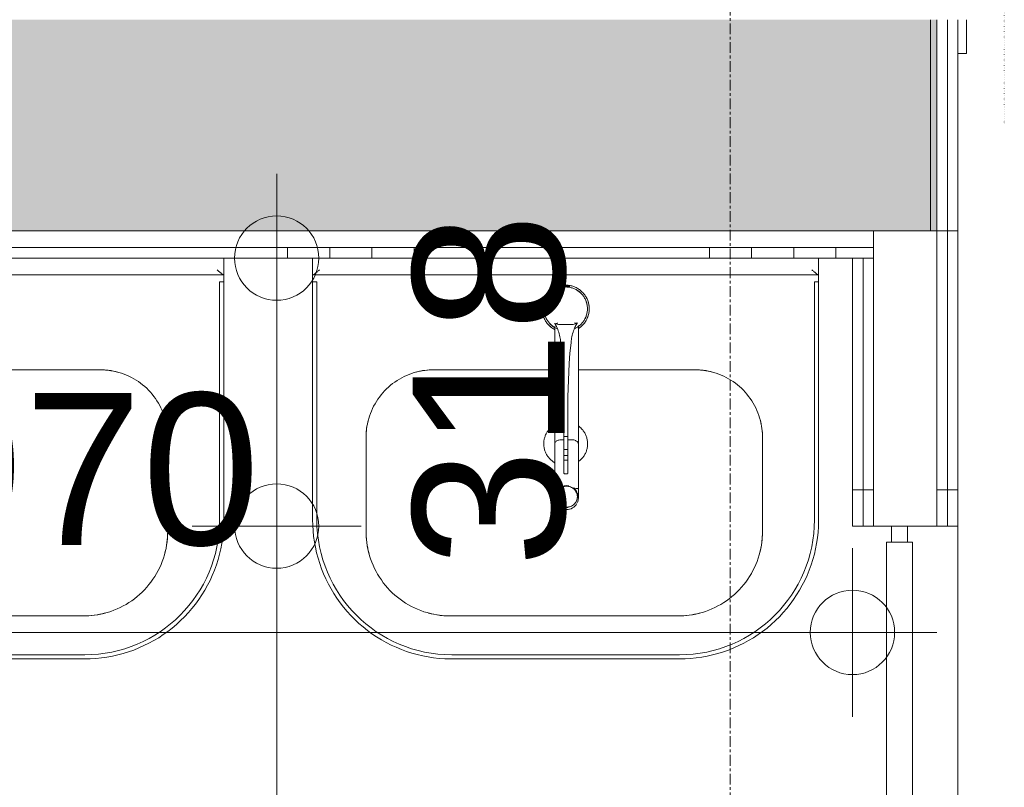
# Model space of a CAD drawing. Header units: millimetres. Extents: x 522 to 75900, y -25803 to 58941.
# Tile 75 of 134: x 18158 to 19325, y 38040 to 38950. Entities that reach past the tile are written whole.
import ezdxf

# ---------------------------------------------------------------- set-up
doc = ezdxf.new("R2010")
doc.units = ezdxf.units.MM
for name, pattern in [('Dash', [6.35, 3.175, -3.175]), ('Dot', [4.7625, 0, -4.7625]), ('Dot 2mm', [2, 0, -2]), ('Grid Line', [22.225, 12.7, -3.175, 3.175, -3.175])]:
    doc.linetypes.add(name, pattern=pattern)
for name, color, linetype, lineweight in [('00_Algemeen', 7, 'Dot', 9), ('00_Algemeen-100', 7, 'Continuous', 9), ('22_Metselwerk', 7, 'Continuous', 9), ('30_Kozijnen-ramen-deuren', 7, 'Continuous', 9), ('34_Beglazing', 7, 'Continuous', 18), ('42_Dekvloeren en vloersystemen', 7, 'Continuous', 9)]:
    doc.layers.add(name, color=color, linetype=linetype, lineweight=lineweight)
doc.layers.add('51_Binnenriolering', color=7, linetype='Continuous', lineweight=18, true_color=0x7f7f7f)
doc.styles.add('Arial', font='arial.ttf', dxfattribs={"height": 180})
doc.dimstyles.new('1_8mm_continuous_mm_zwart', dxfattribs={"dimscale": 304.8, "dimtxt": 183.646692, "dimasz": 0.328084, "dimexe": 0.328084, "dimexo": 0.0625, "dimgap": 0.164042, "dimtad": 1, "dimdec": 0, "dimzin": 0, "dimdsep": 46, "dimtxsty": 'Arial', "dimblk1": 'DOTBLANK', "dimblk2": 'DOTBLANK', "dimsah": 1, "dimcen": 0.09, "dimdle": 0.328084, "dimazin": 0, "dimtfac": 1, "dimtdec": 4, "dimtix": 1, "dimtmove": 0, "dimatfit": 3, "dimfxl": 0.328084, "dimfxlon": 1, "dimtvp": 1, "dimtolj": 1, "dimtzin": 0, "dimarcsym": 2})
doc.dimstyles.new('1_8mm_continuous_mm_zwart_1', dxfattribs={"dimscale": 304.8, "dimtxt": 183.646692, "dimasz": 0.328084, "dimexe": 0.328084, "dimexo": 0.0625, "dimgap": 0.164042, "dimtad": 1, "dimdec": 0, "dimzin": 0, "dimdsep": 46, "dimtxsty": 'Arial', "dimblk1": 'DOTBLANK', "dimblk2": 'DOTBLANK', "dimsah": 1, "dimcen": 0.09, "dimdle": 0.328084, "dimazin": 0, "dimtfac": 1, "dimtdec": 4, "dimtix": 1, "dimtmove": 2, "dimatfit": 3, "dimfxl": 0.328084, "dimfxlon": 1, "dimtvp": 1, "dimtolj": 1, "dimtzin": 0, "dimarcsym": 2})
doc.dimstyles.new('1_8mm_continuous_mm_zwart_3', dxfattribs={"dimscale": 304.8, "dimtxt": 183.646692, "dimasz": 0.328084, "dimexe": 0.328084, "dimexo": 0.0625, "dimgap": 0.164042, "dimtad": 1, "dimdec": 0, "dimzin": 0, "dimdsep": 46, "dimtxsty": 'Arial', "dimblk1": 'DOTBLANK', "dimblk2": 'DOTBLANK', "dimsah": 1, "dimcen": 0.09, "dimdle": 0.328084, "dimazin": 0, "dimtfac": 1, "dimtdec": 4, "dimtix": 1, "dimtmove": 0, "dimatfit": 3, "dimfxl": 0.328084, "dimfxlon": 1, "dimtvp": 1, "dimtolj": 1, "dimtzin": 0, "dimarcsym": 2})
pattern_1 = [(180, (19270, 37242.5), (-6e-14, -500), []), (180, (19270, 37292.5), (-6e-14, -500), []), (180, (19270, 37342.5), (-6e-14, -500), []), (180, (19270, 37392.5), (-6e-14, -500), [])]

# ---------------------------------------------------------------- blocks, each defined once
blk = doc.blocks.new('FRA_R12_AWT_CON_Betonwerk_R20_rvt-1-100 - Plattegrond - Begane grond')
at = {"layer": '22_Metselwerk', "true_color": 0xc0c0c0}
blk.add_hatch(color=9, dxfattribs=at).paths.add_polyline_path([(18647.1, 38700), (19245, 38700), (19245, 38950), (17655, 38950), (17655, 38700), (18444, 38700)], flags=0)
at = {"layer": '22_Metselwerk', "lineweight": 13}
for p, q in [((19245, 38700), (19245, 38950)), ((17655, 38700), (19245, 38700))]:
    blk.add_line(p, q, dxfattribs=at)
blk = doc.blocks.new('NLRS_59_PF_UN_brandslanghaspelkast_gen - BSH1R - Deur Rechts Draaiend _ Daglijst-V60-100 - Plattegrond - Begane grond')
at = {"layer": '51_Binnenriolering'}
for p, q in [((-585, 10), (-545, 10)), ((-585, 10), (-585, 0)), ((-545, 0), (-585, 0))]:
    blk.add_line(p, q, dxfattribs=at)
blk = doc.blocks.new('NLRS_74_PF_UN_wastafel_300 Basic_Geberit - wastafel_600x475mm M_KRG M_OL_300 Basic-V87-100 - Plattegrond - Begane grond')
at = {"layer": '51_Binnenriolering'}
for p, q in [((-300.1, 0), (-300.1, -20)), ((299.9, -20), (299.9, 0)), ((-300.1, -27), (-300.1, -20)), ((-300, -20), (-299.8, -20)), ((-299.8, -20), (299.7, -20)), ((299.7, -20), (299.9, -20)), ((299.9, -20), (299.9, -27)), ((-300.1, -27), (-300.1, -28)), ((-300.1, -28), (-300.1, -310)), ((-295.1, -28), (-300.1, -28)), ((-300.1, -28), (-295.1, -28)), ((-295.1, -28), (-295.1, -310)), ((294.9, -310), (294.9, -28)), ((299.9, -28), (294.9, -28)), ((294.9, -28), (299.9, -28)), ((299.9, -28), (299.9, -27)), ((299.9, -310), (299.9, -28)), ((-156.7, -132.3), (-12.8, -132.3)), ((14.9, -132.3), (153.3, -132.3)), ((-236.7, -324), (-236.7, -212.3)), ((233.3, -212.3), (233.3, -324)), ((133.3, -424), (-136.7, -424)), ((-135.1, -470), (134.9, -470)), ((-135.1, -475), (134.9, -475))]:
    blk.add_line(p, q, dxfattribs=at)
at = {"layer": '51_Binnenriolering', "flags": 128}
for points in [[(-236.7, -212.3), (-236.7, -209.1), (-236.5, -205.9), (-236.1, -202.8), (-235.7, -199.6), (-235.1, -196.4), (-234.4, -193.3), (-233.6, -190.2), (-232.7, -187.2), (-231.6, -184.2), (-230.4, -181.2), (-229.1, -178.3), (-227.7, -175.4), (-226.1, -172.6), (-224.5, -169.8), (-222.7, -167.2), (-220.9, -164.6), (-218.9, -162), (-216.9, -159.6), (-214.7, -157.2), (-212.5, -154.9), (-210.1, -152.8), (-207.7, -150.7), (-205.2, -148.7), (-202.6, -146.8), (-199.9, -145), (-197.2, -143.3), (-194.4, -141.8), (-191.6, -140.3), (-188.7, -139), (-185.7, -137.8), (-182.7, -136.7), (-179.7, -135.7), (-176.6, -134.8), (-173.5, -134.1), (-170.3, -133.5), (-167.2, -133), (-164, -132.7), (-160.8, -132.4), (-157.6, -132.3), (-156.7, -132.3)], [(153.3, -132.3), (156.5, -132.4), (159.7, -132.6), (162.9, -132.9), (166, -133.4), (169.2, -133.9), (172.3, -134.6), (175.4, -135.4), (178.4, -136.4), (181.5, -137.5), (184.4, -138.6), (187.4, -140), (190.2, -141.4), (193, -142.9), (195.8, -144.6), (198.5, -146.3), (201.1, -148.2), (203.6, -150.1), (206, -152.2), (208.4, -154.3), (210.7, -156.6), (212.9, -158.9), (214.9, -161.4), (216.9, -163.9), (218.8, -166.5), (220.6, -169.1), (222.3, -171.8), (223.8, -174.6), (225.3, -177.5), (226.6, -180.4), (227.8, -183.3), (228.9, -186.4), (229.9, -189.4), (230.8, -192.5), (231.5, -195.6), (232.1, -198.7), (232.6, -201.9), (233, -205.1), (233.2, -208.3), (233.3, -211.5), (233.3, -212.3)], [(-12.7, -197.3), (-13.6, -197.8), (-14.5, -198.4), (-15.3, -199), (-16.2, -199.6), (-17, -200.3), (-17.7, -201), (-18.5, -201.7), (-19.2, -202.4), (-19.9, -203.2), (-20.5, -204), (-21.2, -204.9), (-21.8, -205.7), (-22.3, -206.6), (-22.8, -207.5), (-23.3, -208.4), (-23.8, -209.4), (-24.2, -210.3), (-24.5, -211.3), (-24.9, -212.3), (-25.1, -213.3), (-25.4, -214.3), (-25.6, -215.3), (-25.8, -216.3), (-25.9, -217.4), (-26, -218.4), (-26, -219.4), (-26, -220)], [(26, -220), (26, -219), (25.9, -217.9), (25.8, -216.9), (25.6, -215.9), (25.5, -214.8), (25.2, -213.8), (25, -212.8), (24.7, -211.8), (24.3, -210.8), (23.9, -209.9), (23.5, -208.9), (23, -208), (22.5, -207.1), (22, -206.2), (21.4, -205.3), (20.8, -204.5), (20.2, -203.6), (19.5, -202.9), (18.8, -202.1), (18.1, -201.3), (17.3, -200.6), (16.5, -200), (15.7, -199.3), (14.9, -198.7)], [(-26, -220), (-26, -221), (-25.9, -222.1), (-25.8, -223.1), (-25.7, -224.1), (-25.5, -225.2), (-25.3, -226.2), (-25, -227.2), (-24.7, -228.2), (-24.4, -229.2), (-24, -230.1), (-23.6, -231.1), (-23.1, -232), (-22.6, -232.9), (-22.1, -233.8), (-21.5, -234.7), (-20.9, -235.5), (-20.2, -236.4), (-19.6, -237.1), (-18.9, -237.9), (-18.1, -238.7), (-17.4, -239.4), (-16.6, -240), (-15.8, -240.7), (-14.9, -241.3), (-14.1, -241.9), (-13.2, -242.4)], [(15.3, -241), (16.1, -240.4), (16.9, -239.7), (17.7, -239), (18.4, -238.3), (19.2, -237.6), (19.8, -236.8), (20.5, -236), (21.1, -235.1), (21.7, -234.3), (22.3, -233.4), (22.8, -232.5), (23.3, -231.6), (23.7, -230.6), (24.1, -229.7), (24.5, -228.7), (24.8, -227.7), (25.1, -226.7), (25.3, -225.7), (25.6, -224.7), (25.7, -223.7), (25.8, -222.6), (25.9, -221.6), (26, -220.6), (26, -220)], [(-300.1, -310), (-299.9, -316.6), (-299.5, -323.1), (-298.9, -329.7), (-297.9, -336.3), (-296.8, -342.7), (-295.3, -349.2), (-293.6, -355.6), (-291.7, -361.9), (-289.5, -368.1), (-287, -374.2), (-284.3, -380.2), (-281.4, -386.2), (-278.2, -391.9), (-274.8, -397.6), (-271.2, -403.1), (-267.4, -408.5), (-263.4, -413.7), (-259.1, -418.8), (-254.7, -423.6), (-250, -428.3), (-245.2, -432.8), (-240.2, -437.1), (-235, -441.2), (-229.7, -445.1), (-224.2, -448.8), (-218.6, -452.3), (-212.8, -455.5), (-206.9, -458.5), (-200.9, -461.2), (-194.8, -463.8), (-188.6, -466), (-182.4, -468), (-176, -469.8), (-169.6, -471.3), (-163.1, -472.6), (-156.6, -473.6), (-150, -474.3), (-143.4, -474.8), (-136.8, -475), (-135.1, -475)], [(134.9, -475), (141.5, -474.8), (148.1, -474.4), (154.7, -473.8), (161.2, -472.9), (167.7, -471.7), (174.2, -470.2), (180.5, -468.5), (186.9, -466.6), (193.1, -464.4), (199.2, -461.9), (205.2, -459.2), (211.1, -456.3), (216.9, -453.2), (222.6, -449.8), (228.1, -446.1), (233.5, -442.3), (238.7, -438.3), (243.7, -434), (248.6, -429.6), (253.3, -424.9), (257.8, -420.1), (262.1, -415.1), (266.2, -409.9), (270.1, -404.6), (273.8, -399.1), (277.2, -393.5), (280.5, -387.7), (283.5, -381.9), (286.2, -375.9), (288.7, -369.8), (291, -363.6), (293, -357.3), (294.8, -350.9), (296.3, -344.5), (297.5, -338), (298.5, -331.5), (299.3, -324.9), (299.7, -318.3), (299.9, -311.7), (299.9, -310)], [(-136.7, -424), (-140.7, -424), (-144.7, -423.7), (-148.7, -423.3), (-152.6, -422.8), (-156.6, -422), (-160.5, -421.2), (-164.4, -420.1), (-168.2, -419), (-171.9, -417.6), (-175.7, -416.1), (-179.3, -414.5), (-182.9, -412.7), (-186.4, -410.8), (-189.8, -408.8), (-193.2, -406.6), (-196.4, -404.3), (-199.6, -401.8), (-202.7, -399.2), (-205.6, -396.5), (-208.5, -393.7), (-211.2, -390.8), (-213.8, -387.8), (-216.3, -384.6), (-218.6, -381.4), (-220.9, -378.1), (-223, -374.7), (-224.9, -371.2), (-226.7, -367.6), (-228.4, -364), (-229.9, -360.3), (-231.3, -356.5), (-232.5, -352.7), (-233.6, -348.9), (-234.5, -345), (-235.3, -341), (-235.9, -337.1), (-236.3, -333.1), (-236.6, -329.1), (-236.7, -325.1), (-236.7, -324)], [(233.3, -324), (233.2, -328), (233, -332), (232.6, -336), (232, -340), (231.3, -343.9), (230.4, -347.8), (229.4, -351.7), (228.2, -355.5), (226.9, -359.3), (225.4, -363), (223.8, -366.6), (222, -370.2), (220.1, -373.7), (218, -377.2), (215.8, -380.5), (213.5, -383.8), (211, -386.9), (208.5, -390), (205.8, -392.9), (203, -395.8), (200, -398.5), (197, -401.1), (193.9, -403.6), (190.6, -406), (187.3, -408.2), (183.9, -410.3), (180.4, -412.2), (176.9, -414.1), (173.2, -415.7), (169.5, -417.2), (165.8, -418.6), (162, -419.8), (158.1, -420.9), (154.2, -421.8), (150.3, -422.6), (146.3, -423.2), (142.4, -423.6), (138.4, -423.9), (134.4, -424), (133.3, -424)]]:
    blk.add_lwpolyline(points, dxfattribs=at)
at = {"layer": '51_Binnenriolering'}
for centre, radius, start, end in [((-156.7, -212.3), 80, 90, 105), ((153.3, -212.3), 80, 75, 90), ((-156.7, -212.3), 80, 165, 180), ((153.3, -212.3), 80, 360, 15), ((-135.1, -310), 160, 180, 270), ((134.9, -310), 160, 270, 360), ((-136.7, -324), 100, 180, 195), ((133.3, -324), 100, 345, 360), ((-136.7, -324), 100, 255, 270), ((133.3, -324), 100, 270, 285)]:
    blk.add_arc(centre, radius, start, end, dxfattribs=at)
for points, knots in [([(-299.8, -20), (-299.7, -20), (-299.6, -20), (-299.4, -19.9), (-299.2, -19.8), (-299, -19.7), (-298.8, -19.5), (-298.5, -19.4), (-298.3, -19.2), (-298, -19), (-297.8, -18.8), (-297.5, -18.6), (-297.2, -18.3), (-296.9, -18.1), (-296.5, -17.8), (-296, -17.3), (-295.4, -16.8), (-294.5, -16.1), (-293.4, -15.1), (-292.5, -14.4), (-292.1, -14)], [0, 0, 0, 0, 0.071429, 0.107143, 0.142857, 0.178571, 0.214286, 0.25, 0.285714, 0.321429, 0.357143, 0.392857, 0.428571, 0.464286, 0.5, 0.571429, 0.642857, 0.714286, 0.857143, 1, 1, 1, 1]), ([(291.9, -14), (292.4, -14.4), (293.3, -15.1), (294.4, -16.1), (295.3, -16.8), (295.9, -17.3), (296.4, -17.8), (296.8, -18.1), (297.1, -18.3), (297.4, -18.6), (297.7, -18.8), (297.9, -19), (298.2, -19.2), (298.4, -19.4), (298.7, -19.5), (298.9, -19.7), (299.1, -19.8), (299.3, -19.9), (299.5, -20), (299.6, -20), (299.7, -20)], [0, 0, 0, 0, 0.142857, 0.285714, 0.357143, 0.428571, 0.5, 0.535714, 0.571429, 0.607143, 0.642857, 0.678571, 0.714286, 0.75, 0.785714, 0.821429, 0.857143, 0.892857, 0.928571, 1, 1, 1, 1])]:
    blk.add_open_spline(points, degree=3, knots=knots, dxfattribs=at)
blk = doc.blocks.new('NLRS_74_PF_UN_Opstelling Wastafels - W3-V88-100 - Plattegrond - Begane grond')
at = {"layer": '51_Binnenriolering'}
for p, q in [((-4.4, -33.3), (-4.4, -34.1)), ((-3.9, -34.1), (0, -34.1)), ((-3.1, -34.1), (0, -34.1)), ((0, -33), (0, -33)), ((0, -33), (0, -33)), ((0, -33.3), (0, -33.3)), ((0, -33.3), (0, -33.3)), ((0, -34.1), (3.9, -34.1)), ((0, -34.1), (3.1, -34.1)), ((4.4, -34.1), (4.4, -33.3)), ((-13.1, -80.9), (-13.1, -220.4)), ((-13.1, -220.4), (-13.1, -80.9)), ((-12.6, -77.5), (-12.9, -77.5)), ((0, -78.7), (-7.3, -78.7)), ((7.3, -78.7), (0, -78.7)), ((13.2, -77.5), (12.6, -77.5)), ((15.1, -220.4), (15.1, -79.8)), ((-2.4, -211.3), (-2.4, -164.2)), ((2.7, -164.2), (2.7, -211.3)), ((-13.1, -273.5), (-13.1, -220.4)), ((-2.4, -215.2), (-5.1, -215.2)), ((-2.4, -226.8), (-2.4, -211.3)), ((-2.4, -211.3), (2.7, -211.3)), ((2.7, -211.3), (2.7, -226.8)), ((7.1, -215.2), (2.7, -215.2)), ((-2.4, -233.8), (-2.4, -226.8)), ((2.7, -226.8), (-2.4, -226.8)), ((2.7, -226.8), (2.7, -233.8)), ((-2.4, -239.3), (-2.4, -233.8)), ((2.7, -233.8), (-2.4, -233.8)), ((-2.4, -254.2), (-2.4, -239.3)), ((2.7, -239.3), (-2.4, -239.3)), ((2.7, -233.8), (2.7, -239.3)), ((2.7, -239.3), (2.7, -254.2)), ((1.4, -255.6), (-1, -255.6)), ((-13.1, -273.5), (-13.1, -283.9)), ((-13.1, -283.9), (-13.1, -273.5)), ((15.1, -283.9), (15.1, -273.5)), ((-12, -283.9), (-13.1, -283.9)), ((15.1, -283.9), (13.5, -283.9))]:
    blk.add_line(p, q, dxfattribs=at)
at = {"layer": '51_Binnenriolering', "flags": 128}
for points in [[(0, -32.1), (-1.1, -32.1), (-2.2, -32.2), (-3.3, -32.3), (-4.5, -32.4), (-5.5, -32.6), (-6.6, -32.9), (-7.7, -33.2), (-8.8, -33.5), (-9.8, -33.9), (-10.9, -34.3), (-11.9, -34.7), (-12.9, -35.2), (-13.9, -35.8), (-14.8, -36.3), (-15.8, -36.9), (-16.7, -37.6), (-17.6, -38.3), (-18.4, -39), (-19.2, -39.8), (-20, -40.5), (-20.8, -41.4), (-21.5, -42.2), (-22.2, -43.1), (-22.9, -44), (-23.5, -44.9), (-24.1, -45.9), (-24.6, -46.8), (-25.1, -47.8), (-25.6, -48.8), (-26, -49.9), (-26.4, -50.9), (-26.8, -52), (-27.1, -53.1), (-27.3, -54.2), (-27.5, -55.3), (-27.7, -56.4), (-27.8, -57.5), (-27.9, -58.6), (-27.9, -59.7), (-27.9, -60.8), (-27.9, -61.9), (-27.8, -63), (-27.6, -64.2), (-27.4, -65.3), (-27.2, -66.3), (-26.9, -67.4), (-26.6, -68.5), (-26.2, -69.6), (-25.8, -70.6), (-25.4, -71.6), (-24.9, -72.6), (-24.4, -73.6), (-23.8, -74.6), (-23.2, -75.5), (-22.6, -76.4), (-21.9, -77.3), (-21.2, -78.2), (-20.5, -79), (-19.7, -79.8), (-18.9, -80.6), (-18, -81.3), (-17.2, -82), (-16.3, -82.7), (-15.3, -83.3), (-14.4, -83.9), (-13.4, -84.5)], [(0, -34.2), (-1, -34.2), (-2.1, -34.3), (-3.1, -34.4), (-4.1, -34.6), (-5.1, -34.7), (-6.1, -35), (-7.1, -35.2), (-8.1, -35.5), (-9.1, -35.9), (-10, -36.3), (-11, -36.7), (-11.9, -37.1), (-12.8, -37.6), (-13.7, -38.2), (-14.6, -38.7), (-15.4, -39.3), (-16.2, -40), (-17, -40.6), (-17.8, -41.3), (-18.5, -42), (-19.2, -42.8), (-19.9, -43.6), (-20.5, -44.4), (-21.1, -45.2), (-21.7, -46.1), (-22.2, -47), (-22.7, -47.9), (-23.2, -48.8), (-23.6, -49.7), (-24, -50.7), (-24.4, -51.6), (-24.7, -52.6), (-25, -53.6), (-25.2, -54.6), (-25.4, -55.6), (-25.6, -56.6), (-25.7, -57.7), (-25.7, -58.7), (-25.8, -59.7), (-25.8, -60.8), (-25.7, -61.8), (-25.6, -62.8), (-25.5, -63.8), (-25.3, -64.8), (-25.1, -65.9), (-24.8, -66.9), (-24.5, -67.8), (-24.2, -68.8), (-23.8, -69.8), (-23.4, -70.7), (-23, -71.7), (-22.5, -72.6), (-22, -73.5), (-21.4, -74.3), (-20.8, -75.2), (-20.2, -76), (-19.6, -76.8), (-18.9, -77.6), (-18.2, -78.3), (-17.4, -79), (-16.6, -79.7), (-15.8, -80.3), (-15, -81), (-14.2, -81.5), (-13.3, -82.1), (-12.4, -82.6), (-11.5, -83.1), (-10.5, -83.5)], [(-4.4, -33.3), (-4.4, -33.2), (-4.3, -33.2), (-4.3, -33.2), (-4.2, -33.1), (-4.2, -33.1), (-4.1, -33.1), (-4.1, -33.1), (-4, -33), (-3.9, -33), (-3.9, -33), (-3.8, -33), (-3.8, -33), (-3.7, -33), (-3.6, -33), (-3.6, -33)], [(-3.6, -33), (-0.5, -32.8), (0, -32.8)], [(14.8, -83.7), (15.8, -83.1), (16.7, -82.4), (17.6, -81.7), (18.4, -81), (19.2, -80.2), (20, -79.5), (20.8, -78.6), (21.5, -77.8), (22.2, -76.9), (22.9, -76), (23.5, -75.1), (24.1, -74.1), (24.6, -73.2), (25.1, -72.2), (25.6, -71.2), (26, -70.1), (26.4, -69.1), (26.8, -68), (27.1, -66.9), (27.3, -65.8), (27.5, -64.7), (27.7, -63.6), (27.8, -62.5), (27.9, -61.4), (27.9, -60.3), (27.9, -59.2), (27.9, -58.1), (27.8, -57), (27.6, -55.8), (27.4, -54.7), (27.2, -53.7), (26.9, -52.6), (26.6, -51.5), (26.2, -50.4), (25.8, -49.4), (25.4, -48.4), (24.9, -47.4), (24.4, -46.4), (23.8, -45.4), (23.2, -44.5), (22.6, -43.6), (21.9, -42.7), (21.2, -41.8), (20.5, -41), (19.7, -40.2), (18.9, -39.4), (18, -38.7), (17.2, -38), (16.3, -37.3), (15.3, -36.7), (14.4, -36.1), (13.4, -35.5), (12.4, -35), (11.4, -34.5), (10.4, -34.1), (9.4, -33.7), (8.3, -33.3), (7.2, -33), (6.1, -32.7), (5, -32.5), (3.9, -32.3), (2.8, -32.2), (1.7, -32.1), (0.6, -32.1), (0, -32.1)], [(0, -32.8), (3.2, -32.9), (3.6, -33)], [(11.1, -83.3), (12, -82.8), (12.9, -82.3), (13.8, -81.8), (14.7, -81.2), (15.5, -80.6), (16.3, -79.9), (17.1, -79.3), (17.9, -78.6), (18.6, -77.8), (19.3, -77.1), (20, -76.3), (20.6, -75.5), (21.2, -74.7), (21.8, -73.8), (22.3, -72.9), (22.8, -72), (23.3, -71.1), (23.7, -70.2), (24.1, -69.2), (24.4, -68.2), (24.7, -67.2), (25, -66.3), (25.2, -65.2), (25.4, -64.2), (25.6, -63.2), (25.7, -62.2), (25.7, -61.2), (25.8, -60.1), (25.8, -59.1), (25.7, -58.1), (25.6, -57), (25.5, -56), (25.3, -55), (25.1, -54), (24.8, -53), (24.5, -52), (24.2, -51), (23.8, -50.1), (23.4, -49.1), (22.9, -48.2), (22.4, -47.3), (21.9, -46.4), (21.3, -45.6), (20.7, -44.7), (20.1, -43.9), (19.5, -43.1), (18.8, -42.3), (18, -41.6), (17.3, -40.9), (16.5, -40.2), (15.7, -39.6), (14.9, -39), (14, -38.4), (13.2, -37.8), (12.3, -37.3), (11.3, -36.9), (10.4, -36.4), (9.5, -36), (8.5, -35.7), (7.5, -35.3), (6.5, -35.1), (5.5, -34.8), (4.5, -34.6), (3.5, -34.5), (2.5, -34.3), (1.4, -34.3), (0.4, -34.2), (0, -34.2)], [(3.6, -33), (3.7, -33), (3.8, -33), (3.8, -33), (3.9, -33), (3.9, -33), (4, -33), (4.1, -33.1), (4.1, -33.1), (4.2, -33.1), (4.2, -33.1), (4.3, -33.2), (4.3, -33.2), (4.4, -33.2), (4.4, -33.3), (4.4, -33.3)], [(-3.8, -124.7), (-4.7, -112.5), (-6, -100.3)], [(6.3, -100.3), (5, -112.5), (4.1, -124.7)], [(-2.4, -164.2), (-2.8, -144.5), (-3.8, -124.7)], [(4.1, -124.7), (3.2, -144.5), (2.7, -164.2)], [(15.1, -273.5), (15.1, -269), (15.1, -264.6), (15.1, -260.3), (15.1, -256), (15.1, -251.8), (15.1, -247.7), (15.1, -243.6), (15.1, -239.6), (15.1, -235.7), (15.1, -231.9), (15.1, -228.2), (15.1, -224.6), (15.1, -221.1), (15.1, -220.4)]]:
    blk.add_lwpolyline(points, dxfattribs=at)
at = {"layer": '51_Binnenriolering'}
for centre, radius, start, end in [((0, -60), 25.8, 101.2554, 105.6316), ((0, -60), 27.9, 90, 100.5289), ((0, -60), 27.9, 79.4711, 90), ((0, -60), 27.9, 135.8209, 139.7066), ((0, -60), 27.9, 120.8184, 130.1561), ((0, -60), 25.8, 119.7239, 134.0419), ((0, -60), 27.9, 49.8439, 59.1816), ((0, -60), 25.8, 40.017, 55.012), ((0, -60), 27.9, 40.2934, 44.1791), ((0, -60), 27.9, 351.8819, 29.6783), ((0, -60), 27.9, 171.8819, 209.6783), ((0, -60), 27.9, 157.3176, 166.0349), ((0, -60), 25.8, 154.555, 177.0123), ((0, -60), 25.8, 9.3738, 21.924), ((0, -60), 25.8, 188.6932, 208.3333), ((0, -60), 25.8, 334.2161, 346.3922), ((0, -60), 27.9, 337.3176, 346.0349), ((0, -60), 27.9, 220.2934, 224.1791), ((0, -60), 25.8, 220.0515, 238.8881), ((0, -60), 27.9, 228.2499, 239.1816), ((-55.6, -102.7), 49.6, 30.5077, 30.9915), ((0, -60), 21.6, 232.667, 234.2679), ((55.9, -102.7), 49.6, 148.2996, 149.4923), ((0, -60), 21.6, 307.6486, 309.5651), ((0, -60), 25.8, 306, 311.248), ((0, -60), 27.9, 302.7728, 311.7501), ((0, -60), 27.9, 315.8209, 319.7066), ((0.9, -283.8), 14.2, 155.7997, 204.0574), ((0.9, -283.8), 14.2, 124.9857, 151.3748), ((0.9, -283.8), 14.2, 90, 100.8154), ((0.9, -283.8), 14.2, 79.1846, 90), ((0.9, -283.8), 14.2, 28.6252, 54.3032), ((0.9, -283.8), 14.2, 335.9426, 24.2003), ((0.9, -283.8), 14.2, 209.4264, 270), ((0.9, -283.8), 14.2, 270, 330.5736), ((0.9, -283.8), 11.6, 256.6459, 267.1015), ((0.9, -283.8), 11.6, 272.8065, 281.2524)]:
    blk.add_arc(centre, radius, start, end, dxfattribs=at)
for centre, major_axis, start_param, end_param in [((-5.1, -220.4), (8, 0), 2.879775, 3.141571), ((-7.8, -219.7), (5.39, 0), 3.332441, 3.557161), ((-5.1, -220.4), (8, 0), 2.356225, 2.879773), ((-5.1, -220.4), (8, 0), 2.094419, 2.356184), ((-5.1, -220.4), (8, 0), 1.832609, 2.094388), ((-5.1, -220.4), (8, 0), 1.570796, 1.832592), ((7.1, -220.4), (8, 0), 1.341028, 1.570796), ((7.1, -220.4), (8, 0), 1.11126, 1.341014), ((7.1, -220.4), (8, 0), 0.881491, 1.111232), ((7.1, -220.4), (-8, 0), 3.141602, 4.023046), ((7.1, -220.4), (8, 0), 6.245603, 6.283173)]:
    blk.add_ellipse(centre, major_axis=major_axis, ratio=0.656059, start_param=start_param, end_param=end_param, dxfattribs=at)
for points, knots in [([(-13.1, -77.2), (-12.9, -77.5), (-12.7, -77.9), (-12.4, -78.5), (-12.1, -78.9), (-11.9, -79.4), (-11.6, -79.8), (-11.5, -80.1), (-11.3, -80.4), (-11.3, -80.6), (-11.2, -80.6)], [0, 0, 0, 0, 0.1, 0.15, 0.2, 0.25, 0.3, 0.35, 0.375, 0.4, 0.4, 0.4, 0.4]), ([(-9.3, -77), (-9.9, -77.1), (-10.9, -77.4), (-11.7, -77.8), (-12, -78)], [0.3567288, 0.3567288, 0.3567288, 0.3567288, 0.5, 0.6666667, 0.6666667, 0.6666667, 0.6666667]), ([(11.8, -80.3), (11.8, -80.2), (11.9, -80), (12, -79.7), (12.2, -79.4), (12.5, -78.9), (12.7, -78.4), (13, -78), (13.3, -77.4), (13.6, -77), (13.8, -76.7)], [0.6, 0.6, 0.6, 0.6, 0.625, 0.65, 0.7, 0.75, 0.8, 0.85, 0.9, 1, 1, 1, 1]), ([(-1, -255.6), (-1.1, -255.6), (-1.2, -255.6), (-1.4, -255.5), (-1.5, -255.5), (-1.7, -255.4), (-1.8, -255.3), (-1.9, -255.3), (-2, -255.2), (-2.1, -255.1), (-2.2, -254.9), (-2.3, -254.8), (-2.3, -254.7), (-2.4, -254.5), (-2.4, -254.3), (-2.4, -254.2)], [0, 0, 0, 0, 0.071429, 0.142857, 0.214286, 0.285714, 0.357143, 0.428571, 0.5, 0.571429, 0.642857, 0.714286, 0.785714, 0.857143, 1, 1, 1, 1]), ([(2.7, -254.2), (2.7, -254.3), (2.7, -254.5), (2.7, -254.7), (2.6, -254.8), (2.6, -254.9), (2.5, -255.1), (2.4, -255.2), (2.3, -255.3), (2.1, -255.4), (1.9, -255.5), (1.7, -255.6), (1.5, -255.6), (1.4, -255.6)], [0, 0, 0, 0, 0.142857, 0.214286, 0.285714, 0.357143, 0.428571, 0.5, 0.571429, 0.678571, 0.785714, 0.852679, 1, 1, 1, 1]), ([(-6.9, -272.7), (-7.5, -272.7), (-9.2, -272.8), (-11.3, -273), (-12.8, -273.2), (-13.1, -273.4), (-13.1, -273.5)], [0.1428571, 0.1428571, 0.1428571, 0.1428571, 0.2857143, 0.5714286, 0.7857143, 1, 1, 1, 1]), ([(0.9, -295.1), (-0.8, -295.1), (-3.2, -294.7), (-6.2, -293.2), (-8.2, -291.7), (-9.8, -289.8), (-11, -287.6), (-11.7, -285.2), (-12, -282.7), (-11.7, -280.2), (-11, -277.8), (-9.7, -275.7), (-8.1, -273.7), (-6.1, -272.2), (-3.9, -271), (-1.6, -270.4), (0.1, -270.2), (0.9, -270.2)], [-1, -1, -1, -1, -0.875, -0.8125, -0.75, -0.6875, -0.625, -0.5625, -0.5, -0.4375, -0.375, -0.3125, -0.25, -0.1875, -0.125, -0.0625, 0, 0, 0, 0]), ([(0.9, -270.2), (1.8, -270.2), (3.5, -270.4), (5.8, -271), (8, -272.2), (10, -273.7), (11.6, -275.7), (12.8, -277.8), (13.6, -280.2), (13.9, -282.7), (13.6, -285.2), (12.9, -287.6), (11.7, -289.8), (10.1, -291.7), (8.1, -293.2), (5.1, -294.7), (2.7, -295.1), (0.9, -295.1)], [-1, -1, -1, -1, -0.9375, -0.875, -0.8125, -0.75, -0.6875, -0.625, -0.5625, -0.5, -0.4375, -0.375, -0.3125, -0.25, -0.1875, -0.125, 0, 0, 0, 0]), ([(15.1, -273.5), (15.1, -273.4), (15, -273.2), (13.7, -273), (11.3, -272.8), (9.5, -272.7), (8.9, -272.7)], [0.125, 0.125, 0.125, 0.125, 0.25, 0.5, 0.75, 0.875, 0.875, 0.875, 0.875])]:
    blk.add_open_spline(points, degree=3, knots=knots, dxfattribs=at)
for points in [[(-6.2, -98.1), (-6.4, -96), (-7.1, -91.5), (-9.3, -84.4), (-11.6, -79.8), (-12.9, -77.5)], [(-7.3, -78.7), (-8.2, -78.7), (-10, -78.5), (-11.8, -77.9), (-12.6, -77.5)], [(13.2, -77.5), (11.9, -79.8), (9.7, -84.4), (7.5, -91.5), (6.8, -96), (6.6, -98.1)], [(12.6, -77.5), (11.8, -77.9), (10, -78.5), (8.2, -78.7), (7.3, -78.7)], [(12.2, -77.2), (11.7, -77), (11.2, -76.9), (10.6, -76.8)], [(-6, -100.3), (-6, -99.9), (-6.1, -99.2), (-6.2, -98.5), (-6.2, -98.1)], [(6.6, -98.1), (6.5, -98.5), (6.5, -99.2), (6.4, -99.9), (6.3, -100.3)]]:
    blk.add_open_spline(points, degree=3, dxfattribs=at)
blk = doc.blocks.new('FRA-ULC-R12-W-UO_installatie_R20_rvt-1-100 - Plattegrond - Begane grond')
at = {"color": 8, "lineweight": 18, "true_color": 0x7f7f7f}
for rotation in [89.99999999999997, 89.99999999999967]:
    blk.add_blockref('NLRS_59_PF_UN_brandslanghaspelkast_gen - BSH1R - Deur Rechts Draaiend _ Daglijst-V60-100 - Plattegrond - Begane grond', (19280, 39495), dxfattribs=dict(at, rotation=rotation))
for name, p in [('NLRS_74_PF_UN_wastafel_300 Basic_Geberit - wastafel_600x475mm M_KRG M_OL_300 Basic-V87-100 - Plattegrond - Begane grond', (18099.8, 38667.5)), ('NLRS_74_PF_UN_wastafel_300 Basic_Geberit - wastafel_600x475mm M_KRG M_OL_300 Basic-V87-100 - Plattegrond - Begane grond', (18805, 38667.5)), ('NLRS_74_PF_UN_Opstelling Wastafels - W3-V88-100 - Plattegrond - Begane grond', (18805, 38667.5))]:
    blk.add_blockref(name, p, dxfattribs=at)
blk = doc.blocks.new('32_QS - 02_1500 x 2400mm-8760820-100 - Plattegrond - Begane grond')
at = {"layer": '30_Kozijnen-ramen-deuren', "linetype": 'Dash'}
blk.add_line((-613.1, 62.5), (886.9, 62.5), dxfattribs=at)
at = {"layer": '30_Kozijnen-ramen-deuren', "lineweight": 18}
for p, q in [((-594.05, 2.75), (-613.1, 2.75)), ((-613.1, 2.75), (-613.1, -16.3)), ((-594.05, -16.3), (-594.05, 2.75)), ((-613.1, -16.3), (-594.05, -16.3))]:
    blk.add_line(p, q, dxfattribs=at)
at = {"layer": '34_Beglazing'}
for p, q in [((867.85, 8.7), (-594.05, 8.7)), ((-594.05, 8.7), (-594.05, -22.25)), ((-594.05, -22.25), (867.85, -22.25))]:
    blk.add_line(p, q, dxfattribs=at)
blk = doc.blocks.new('DIMBLOCK315-100 - Plattegrond - Begane grond')
at = {"layer": '00_Algemeen-100', "transparency": 16777216}
for p, q in [((17175, 38324), (17175, 38124)), ((17175, 38224), (17175, 38324)), ((19145, 38324), (19145, 38124)), ((19145, 38224), (19145, 38324)), ((17175, 38224), (19245, 38224))]:
    blk.add_line(p, q, dxfattribs=at)
for centre in [(17175, 38224), (19145, 38224)]:
    blk.add_circle(centre, 50, dxfattribs=at)
at = {"layer": '00_Algemeen-100', "color": 0, "transparency": 16777216, "insert": (17883.1, 38507.7), "char_height": 180, "width": 664.518, "attachment_point": 1, "line_spacing_factor": 0.941778, "style": 'Arial'}
blk.add_mtext('1970', dxfattribs=at)
blk = doc.blocks.new('_DotBlank')
at = {"color": 0, "linetype": 'ByBlock', "lineweight": -2}
blk.add_line((-0.5, 0), (-1, 0), dxfattribs=at)
blk.add_circle((0, 0), 0.5, dxfattribs=at)
blk = doc.blocks.new('DIMBLOCK405-100 - Plattegrond - Begane grond')
at = {"layer": '00_Algemeen-100', "transparency": 16777216}
for p, q in [((18462.3, 38767.5), (18462.3, 38350)), ((18562.3, 38667.5), (18362.3, 38667.5)), ((18462.3, 38667.5), (18562.3, 38667.5)), ((18562.3, 38350), (18362.3, 38350)), ((18462.3, 38350), (18562.3, 38350))]:
    blk.add_line(p, q, dxfattribs=at)
for centre in [(18462.3, 38667.5), (18462.3, 38350)]:
    blk.add_circle(centre, 50, dxfattribs=at)
at = {"layer": '00_Algemeen-100', "color": 0, "transparency": 16777216, "insert": (18623.7, 38301.1), "char_height": 180, "width": 498.389, "attachment_point": 1, "rotation": 90, "line_spacing_factor": 0.941778, "style": 'Arial'}
blk.add_mtext('318', dxfattribs=at)
blk = doc.blocks.new('DIMBLOCK406-100 - Plattegrond - Begane grond')
at = {"layer": '00_Algemeen-100', "transparency": 16777216}
for p, q in [((18562.3, 38350), (18362.3, 38350)), ((18462.3, 38350), (18462.3, 36850)), ((18462.3, 38350), (18562.3, 38350)), ((18562.3, 36850), (18362.3, 36850)), ((18462.3, 36850), (18562.3, 36850))]:
    blk.add_line(p, q, dxfattribs=at)
for centre in [(18462.3, 38350), (18462.3, 36850)]:
    blk.add_circle(centre, 50, dxfattribs=at)
at = {"layer": '00_Algemeen-100', "color": 0, "transparency": 16777216, "insert": (18178.7, 37323.1), "char_height": 180, "width": 664.518, "attachment_point": 1, "rotation": 90, "line_spacing_factor": 0.941778, "style": 'Arial'}
blk.add_mtext('1500', dxfattribs=at)

msp = doc.modelspace()

# ---------------------------------------------------------------- hatches: boundary and pattern name
at = {"layer": '22_Metselwerk', "true_color": 0x808080}
h = msp.add_hatch(dxfattribs=at)
h.set_pattern_fill('FP_308', color=8, angle=270, style=0, pattern_type=2)
h.set_pattern_definition(pattern_1)
h.paths.add_polyline_path([(19257.5, 35385), (19257.5, 35816), (19245, 35816), (19245, 35385)], flags=0)
h.paths.add_polyline_path([(19245, 38350), (19257.5, 38350), (19256.4, 38700), (19245, 38700), (19245, 38529.6)], flags=0)
h = msp.add_hatch(dxfattribs=at)
h.set_pattern_fill('FP_308', color=8, angle=270, style=0, pattern_type=2)
h.set_pattern_definition(pattern_1)
h.paths.add_polyline_path([(19270, 35385), (19270, 35816), (19257.5, 35816), (19257.5, 35385)], flags=0)
h.paths.add_polyline_path([(19257.5, 38350), (19270, 38350), (19270, 38700), (19257.5, 38700)], flags=0)
h = msp.add_hatch(dxfattribs=at)
h.set_pattern_fill('FP_291', color=8, angle=-90, style=0, pattern_type=2)
h.set_pattern_definition([(90, (18475, 38667.5), (-500, -1e-12), []), (90, (18525, 38667.5), (-500, -1e-12), []), (90, (18575, 38667.5), (-500, -1e-12), []), (90, (18625, 38667.5), (-500, -1e-12), [])])
h.paths.add_polyline_path([(19145, 38667.5), (19170, 38667.5), (19170, 38680), (17405, 38680), (17405, 38667.5), (19053.3, 38667.5)], flags=0)
h = msp.add_hatch(dxfattribs=at)
h.set_pattern_fill('FP_308', color=8, angle=270, style=0, pattern_type=2)
h.set_pattern_definition(pattern_1)
h.paths.add_polyline_path([(19157.5, 35385), (19157.5, 35816), (19145, 35816), (19145, 35385)], flags=0)
h.paths.add_polyline_path([(19145, 38350), (19157.5, 38350), (19157.5, 38667.5), (19145, 38667.5), (19145, 38529.6)], flags=0)
h = msp.add_hatch(dxfattribs=at)
h.set_pattern_fill('FP_308', color=8, angle=270, style=0, pattern_type=2)
h.set_pattern_definition(pattern_1)
h.paths.add_polyline_path([(19170, 35385), (19170, 35816), (19157.5, 35816), (19157.5, 35385)], flags=0)
h.paths.add_polyline_path([(19170, 38350), (19170, 38667.5), (19157.5, 38667.5), (19157.5, 38350)], flags=0)

# ---------------------------------------------------------------- linework, layer by layer
at = {"layer": '00_Algemeen', "color": 16, "linetype": 'Grid Line', "true_color": 0x800000}
msp.add_line((19000, 4084), (19000, 58341), dxfattribs=at)
at = {"layer": '00_Algemeen', "linetype": 'Dot 2mm'}
msp.add_line((19325, 39355.9), (19325, 38825), dxfattribs=at)
at = {"layer": '22_Metselwerk'}
for p, q in [((19237.5, 38950), (19237.5, 38700)), ((19257.5, 38950), (19257.5, 38700)), ((19270, 38700), (19270, 38910)), ((17405, 38700), (19270, 38700)), ((19170, 38700), (19170, 38350)), ((19245, 38700), (19245, 38350)), ((19257.5, 38700), (19257.5, 38350)), ((19270, 38350), (19270, 38700)), ((19170, 38680), (17175, 38680)), ((17175, 38667.5), (19170, 38667.5)), ((19145, 38667.5), (19145, 38350)), ((19157.5, 38667.5), (19157.5, 38350)), ((19145, 38350), (19191.2, 38350)), ((19210.2, 38350), (19270, 38350))]:
    msp.add_line(p, q, dxfattribs=at)
at = {"layer": '42_Dekvloeren en vloersystemen', "color": 7, "true_color": 0xffffff}
msp.add_line((19270, 38350), (19270, 36850), dxfattribs=at)

# ---------------------------------------------------------------- block references
at = {"lineweight": 5}
for name in ['FRA_R12_AWT_CON_Betonwerk_R20_rvt-1-100 - Plattegrond - Begane grond', 'FRA-ULC-R12-W-UO_installatie_R20_rvt-1-100 - Plattegrond - Begane grond']:
    msp.add_blockref(name, (0, 0), dxfattribs=at)
at = {"layer": '30_Kozijnen-ramen-deuren', "rotation": 270}
msp.add_blockref('32_QS - 02_1500 x 2400mm-8760820-100 - Plattegrond - Begane grond', (19207.5, 37736.9), dxfattribs=at)

# ---------------------------------------------------------------- dimensions: what is measured, and where the dimension line sits
at = {"layer": '00_Algemeen', "linetype": 'Continuous'}
dim = msp.add_linear_dim(base=(18462.3458844, 38349.9999999), p1=(18562.3458844, 38667.4999999), p2=(18562.3458844, 38349.9999999), angle=90, dimstyle='1_8mm_continuous_mm_zwart_1', override={"dimpost": '<>', "dimfxl": 317.5}, dxfattribs=at)
dim.commit()
dim.dimension.update_dxf_attribs({"geometry": 'DIMBLOCK405-100 - Plattegrond - Begane grond', "text_midpoint": (18743.6625339, 38550.2824057), "dimtype": 160, "text_rotation": 90})
dim = msp.add_linear_dim(base=(19145, 38224), p1=(17175, 38324), p2=(19145, 38324), dimstyle='1_8mm_continuous_mm_zwart', override={"dimpost": '<>', "dimfxl": 1970}, dxfattribs=at)
dim.commit()
dim.dimension.update_dxf_attribs({"geometry": 'DIMBLOCK315-100 - Plattegrond - Begane grond', "text_midpoint": (18160, 38365.9)})
dim = msp.add_linear_dim(base=(18462.3, 36850), p1=(18562.3, 38350), p2=(18562.3, 36850), angle=90, dimstyle='1_8mm_continuous_mm_zwart_3', override={"dimpost": '<>', "dimfxl": 1500}, dxfattribs=at)
dim.commit()
dim.dimension.update_dxf_attribs({"geometry": 'DIMBLOCK406-100 - Plattegrond - Begane grond', "text_midpoint": (18320.4, 37600)})

doc.saveas('drawing.dxf')
